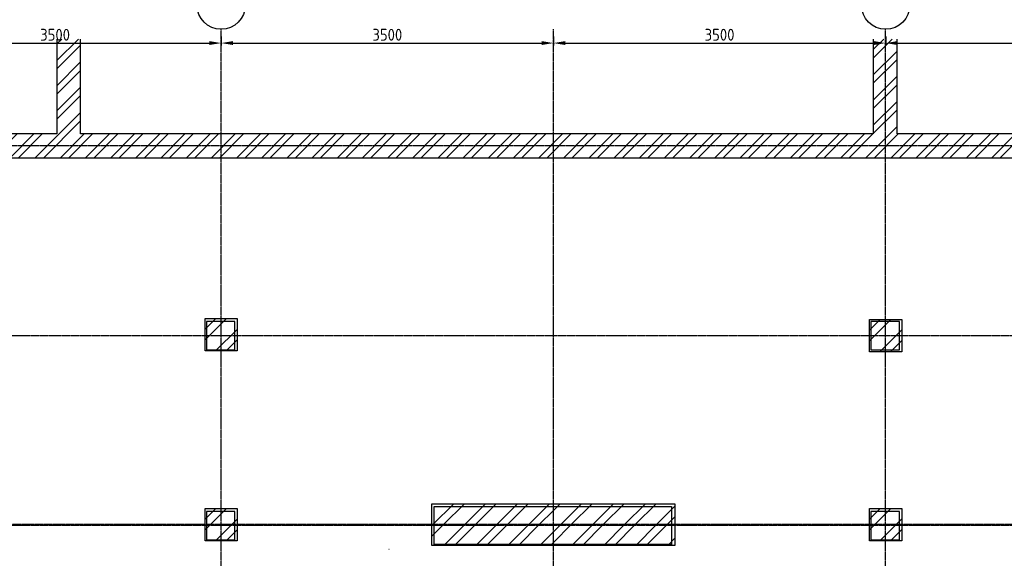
# Model space of a CAD drawing. Header units: metres. Extents: x -82085 to 58758, y -66901 to 95305.
# Tile 8 of 135: x 4169 to 14542, y -57435 to -51762. Entities that reach past the tile are written whole.
import ezdxf

# ---------------------------------------------------------------- set-up
doc = ezdxf.new("R2010")
doc.units = ezdxf.units.M
doc.header["$MEASUREMENT"] = 0
doc.header["$PDSIZE"] = -1
doc.linetypes.add('CENTER-LN', pattern=[19, 10, -3, 3, -3])
doc.layers.get('0').update_dxf_attribs({"linetype": 'CONTINUOUS'})
doc.layers.get('DEFPOINTS').update_dxf_attribs({"linetype": 'CONTINUOUS'})
for name, color, linetype in [('3', 3, 'CONTINUOUS'), ('ARCERING', 10, 'CONTINUOUS'), ('DIM', 10, 'CONTINUOUS'), ('GEBOUW', 7, 'CONTINUOUS'), ('TEXT2', 7, 'CONTINUOUS')]:
    doc.layers.add(name, color=color, linetype=linetype)
doc.styles.get("Standard").update_dxf_attribs({"font": 'iso.shx'})
doc.dimstyles.get("Standard").update_dxf_attribs({"dimtxt": 0.18, "dimasz": 0.18, "dimexe": 0.18, "dimexo": 0.0625, "dimgap": 0.09, "dimtad": 0, "dimtih": 1, "dimtoh": 1, "dimdec": 4, "dimzin": 0, "dimdsep": 46, "dimtxsty": 'Standard', "dimcen": 0.09, "dimadec": 0, "dimazin": 0, "dimtfac": 1, "dimtdec": 4, "dimtofl": 0, "dimtmove": 0, "dimatfit": 3, "dimfxl": 1, "dimtolj": 1, "dimtzin": 0, "dimarcsym": 0})

# ---------------------------------------------------------------- blocks, each defined once
blk = doc.blocks.new('*D531')
at = {"layer": 'DEFPOINTS', "color": 0, "transparency": 16777216}
for p in [(6292, -51862), (9792, -51862), (9792, -52008)]:
    blk.add_point(p, dxfattribs=at)
at = {"layer": 'DIM', "color": 0, "lineweight": -2, "transparency": 16777216}
for p, q in [((6292, -51937), (6292, -52033)), ((9792, -51937), (9792, -52033)), ((6417, -52008), (9667, -52008))]:
    blk.add_line(p, q, dxfattribs=at)
at = {"layer": 'DIM', "color": 0, "transparency": 16777216}
for points in [[(6417, -51987), (6417, -52028), (6292, -52008)], [(9667, -51987), (9667, -52028), (9792, -52008)]]:
    blk.add_solid(points, dxfattribs=at)
at = {"layer": 'DIM', "color": 0, "transparency": 16777216, "insert": (8042, -51920), "char_height": 125, "attachment_point": 5}
blk.add_mtext('\\A1;3500', dxfattribs=at)
blk = doc.blocks.new('*D532')
at = {"layer": 'DEFPOINTS', "color": 0, "transparency": 16777216}
for p in [(9792, -51862), (13292, -51862), (13292, -52008)]:
    blk.add_point(p, dxfattribs=at)
at = {"layer": 'DIM', "color": 0, "lineweight": -2, "transparency": 16777216}
for p, q in [((9792, -51937), (9792, -52033)), ((13292, -51937), (13292, -52033)), ((9917, -52008), (13167, -52008))]:
    blk.add_line(p, q, dxfattribs=at)
at = {"layer": 'DIM', "color": 0, "transparency": 16777216}
for points in [[(9917, -51987), (9917, -52028), (9792, -52008)], [(13167, -51987), (13167, -52028), (13292, -52008)]]:
    blk.add_solid(points, dxfattribs=at)
at = {"layer": 'DIM', "color": 0, "transparency": 16777216, "insert": (11542, -51920), "char_height": 125, "attachment_point": 5}
blk.add_mtext('\\A1;3500', dxfattribs=at)
blk = doc.blocks.new('*D533')
at = {"layer": 'DEFPOINTS', "color": 0, "transparency": 16777216}
for p in [(13292, -51862), (16792, -51862), (16792, -52008)]:
    blk.add_point(p, dxfattribs=at)
at = {"layer": 'DIM', "color": 0, "lineweight": -2, "transparency": 16777216}
for p, q in [((13292, -51937), (13292, -52033)), ((16792, -51937), (16792, -52033)), ((13417, -52008), (16667, -52008))]:
    blk.add_line(p, q, dxfattribs=at)
at = {"layer": 'DIM', "color": 0, "transparency": 16777216}
for points in [[(13417, -51987), (13417, -52028), (13292, -52008)], [(16667, -51987), (16667, -52028), (16792, -52008)]]:
    blk.add_solid(points, dxfattribs=at)
at = {"layer": 'DIM', "color": 0, "transparency": 16777216, "insert": (15042, -51920), "char_height": 125, "attachment_point": 5}
blk.add_mtext('\\A1;3500', dxfattribs=at)
blk = doc.blocks.new('*D542')
at = {"layer": 'DEFPOINTS', "color": 0, "transparency": 16777216}
for p in [(2792, -51862), (6292, -51862), (6292, -52008)]:
    blk.add_point(p, dxfattribs=at)
at = {"layer": 'DIM', "color": 0, "lineweight": -2, "transparency": 16777216}
for p, q in [((2792, -51937), (2792, -52033)), ((6292, -51937), (6292, -52033)), ((2917, -52008), (6167, -52008))]:
    blk.add_line(p, q, dxfattribs=at)
at = {"layer": 'DIM', "color": 0, "transparency": 16777216}
for points in [[(2917, -51987), (2917, -52028), (2792, -52008)], [(6167, -51987), (6167, -52028), (6292, -52008)]]:
    blk.add_solid(points, dxfattribs=at)
at = {"layer": 'DIM', "color": 0, "transparency": 16777216, "insert": (4542, -51920), "char_height": 125, "attachment_point": 5}
blk.add_mtext('\\A1;3500', dxfattribs=at)
blk = doc.blocks.new('*X464')
at = {"color": 0}
for p, q in [((40232, 69193, 3239), (40344, 69306, 3239)), ((40232, 69081, 3239), (40457, 69306, 3239)), ((40341, 68966, 3239), (40572, 69196, 3239)), ((40453, 68966, 3239), (40572, 69084, 3239))]:
    blk.add_line(p, q, dxfattribs=at)
blk = doc.blocks.new('*X465')
at = {"color": 0}
for p, q in [((15861, 64916, 3239), (15866, 64921, 3239)), ((15871, 64701, 3239), (16091, 64921, 3239)), ((15983, 64701, 3239), (16203, 64921, 3239)), ((16207, 64701, 3239), (16427, 64921, 3239)), ((16320, 64701, 3239), (16540, 64921, 3239)), ((16544, 64701, 3239), (16764, 64921, 3239)), ((16657, 64701, 3239), (16877, 64921, 3239)), ((16881, 64701, 3239), (17101, 64921, 3239)), ((16993, 64701, 3239), (17141, 64849, 3239)), ((17141, 64849, 3239), (17213, 64921, 3239)), ((17218, 64701, 3239), (17438, 64921, 3239)), ((17330, 64701, 3239), (17550, 64921, 3239)), ((17555, 64701, 3239), (17775, 64921, 3239)), ((17667, 64701, 3239), (17887, 64921, 3239)), ((17891, 64701, 3239), (18111, 64921, 3239)), ((18004, 64701, 3239), (18224, 64921, 3239)), ((18228, 64701, 3239), (18421, 64894, 3239)), ((18340, 64701, 3239), (18421, 64782, 3239)), ((15861, 64691, 3239), (15871, 64701, 3239)), ((15861, 64579, 3239), (15983, 64701, 3239)), ((15987, 64481, 3239), (16207, 64701, 3239)), ((16100, 64481, 3239), (16320, 64701, 3239)), ((16324, 64481, 3239), (16544, 64701, 3239)), ((16437, 64481, 3239), (16657, 64701, 3239)), ((16661, 64481, 3239), (16881, 64701, 3239)), ((16773, 64481, 3239), (16993, 64701, 3239)), ((16998, 64481, 3239), (17141, 64624, 3239)), ((17141, 64624, 3239), (17218, 64701, 3239)), ((17141, 64512, 3239), (17330, 64701, 3239)), ((17335, 64481, 3239), (17555, 64701, 3239)), ((17447, 64481, 3239), (17667, 64701, 3239)), ((17671, 64481, 3239), (17891, 64701, 3239)), ((17784, 64481, 3239), (18004, 64701, 3239)), ((18008, 64481, 3239), (18228, 64701, 3239)), ((18120, 64481, 3239), (18340, 64701, 3239)), ((18345, 64481, 3239), (18421, 64557, 3239)), ((17110, 64481, 3239), (17141, 64512, 3239))]:
    blk.add_line(p, q, dxfattribs=at)
blk = doc.blocks.new('Gebouw')
at = {"linetype": 'ByBlock', "lineweight": -2}
for p, q in [((-37350, 13250), (-37350, 12250)), ((-37100, 12250), (-37100, 13250)), ((-28750, 13250), (-28750, 12250)), ((-28500, 12250), (-28500, 13250)), ((-37350, 12250), (-41600, 12250)), ((-28750, 12250), (-37100, 12250)), ((-7750, 12250), (-28500, 12250)), ((-44600, 12000), (-2050, 12000))]:
    blk.add_line(p, q, dxfattribs=at)
for points in [[(-35475, 10275), (-35775, 10275), (-35775, 9975), (-35475, 9975)], [(-28475, 10275), (-28775, 10275), (-28775, 9975), (-28475, 9975)], [(-33375, 8325), (-30875, 8325), (-30875, 7925), (-33375, 7925)], [(-35475, 8275), (-35775, 8275), (-35775, 7975), (-35475, 7975)], [(-28475, 8275), (-28775, 8275), (-28775, 7975), (-28475, 7975)]]:
    blk.add_lwpolyline(points, close=True, dxfattribs=at)

msp = doc.modelspace()

# ---------------------------------------------------------------- hatches: boundary and pattern name
at = {"layer": 'ARCERING'}
h = msp.add_hatch(dxfattribs=at)
h.set_pattern_fill('ANSI32', color=256, scale=500)
h.set_pattern_definition([(45, (59315.58, -63198.94), (-132.5825, 132.5825), []), (45, (59403.96, -63198.94), (-132.5825, 132.5825), [])])
h.paths.add_polyline_path([(34411.68043, -52965.20353), (34411.68043, -45215.20448), (39161.7588, -45215.20448), (39161.7588, -52965.20353)], flags=17)
h.paths.add_polyline_path([(39161.7588, -52965.20353), (39161.7588, -53215.20454), (39861.68031, -53215.20454), (39861.68031, -52965.20353), (39411.7588, -52965.20353), (39411.7588, -44465.20346), (39161.7588, -44465.20346), (39161.7588, -44965.20346), (34161.68028, -44965.20346), (34161.68028, -52965.20353), (13411.68056, -52965.20353), (13411.68056, -51965.20353), (13161.67954, -51965.20353), (13161.67954, -52965.20353), (4811.67991, -52965.20353), (4811.67991, -51965.20353), (4561.68122, -51965.20353), (4561.68122, -52965.20353), (2111.68019, -52965.20353), (2111.68019, -53215.20454), (34411.68043, -53215.20454), (34411.68043, -52965.20353)])

# ---------------------------------------------------------------- linework, layer by layer
at = {"layer": '3'}
msp.add_line((8061.68034, -57342.20241, 3238.98623), (8059.68034, -57342.20241, 3238.98623), dxfattribs=at)
at = {"layer": 'GEBOUW', "elevation": 3238.98623}
for points in [[(6121.68034, -55250.20123), (6121.68034, -54910.20123), (6461.68034, -54910.20123), (6461.68034, -55250.20123)], [(13121.68034, -55260.20241), (13121.68034, -54920.20241), (13461.68034, -54920.20241), (13461.68034, -55260.20241)], [(6121.68034, -57250.20241), (6121.68034, -56910.20241), (6461.68034, -56910.20241), (6461.68034, -57250.20241)], [(8511.68034, -57300.20241), (8511.68034, -56860.20241), (11071.68034, -56860.20241), (11071.68034, -57300.20241)], [(13121.68034, -57250.20241), (13121.68034, -56910.20241), (13461.68034, -56910.20241), (13461.68034, -57250.20241)]]:
    msp.add_lwpolyline(points, close=True, dxfattribs=at)
at = {"layer": 'TEXT2', "color": 1, "linetype": 'CENTER-LN'}
for p, q in [((6291.68034, -65493.87868, 3238.98623), (6291.68034, -51862.49394, 3238.98623)), ((9791.68034, -65493.87868, 3238.98623), (9791.68034, -51862.49394, 3238.98623)), ((13291.68034, -65493.87868, 3238.98623), (13291.68034, -51862.49394, 3238.98623)), ((42179.94178, -53090.20241, 3238.98623), (2049.48551, -53090.20241, 3238.98623)), ((35875.59754, -55090.20241, 3238.98623), (2791.68034, -55090.20241, 3238.98623)), ((34416.68034, -57080.20241, 3238.98623), (2791.68034, -57080.20241, 3238.98623)), ((35875.59754, -57090.20241, 3238.98623), (2791.68034, -57090.20241, 3238.98623))]:
    msp.add_line(p, q, dxfattribs=at)
at = {"layer": 'TEXT2'}
for centre in [(6291.68034, -51607.39283, 3238.98623), (13291.68034, -51607.39283, 3238.98623)]:
    msp.add_circle(centre, 255.10112, dxfattribs=at)

# ---------------------------------------------------------------- block references
at = {"layer": 'ARCERING'}
for name, p in [('*X464', (-34109.83503, -124215.79272, 3238.98623)), ('*X464', (-27109.83503, -124225.7939, 3238.98623)), ('*X464', (-34109.83503, -126215.7939, 3238.98623)), ('*X465', (-7349.54789, -121781.08153, 3238.98623)), ('*X464', (-27109.83503, -126215.7939, 3238.98623))]:
    msp.add_blockref(name, p, dxfattribs=at)
at = {"layer": 'GEBOUW'}
msp.add_blockref('Gebouw', (41911.68019, -65215.20575, 3238.98623), dxfattribs=at)

# ---------------------------------------------------------------- dimensions: what is measured, and where the dimension line sits
at = {"layer": 'DIM'}
for base, p1, p2, picture, middle in [((6291.68034, -52007.6014, 3238.98623), (2791.68034, -51862.49394, 3238.98623), (6291.68034, -51862.49394, 3238.98623), '*D542', (4541.68034, -51920.1014, 3238.98623)), ((9791.68034, -52007.6014, 3238.98623), (6291.68034, -51862.49394, 3238.98623), (9791.68034, -51862.49394, 3238.98623), '*D531', (8041.68034, -51920.1014, 3238.98623)), ((13291.68034, -52007.6014, 3238.98623), (9791.68034, -51862.49394, 3238.98623), (13291.68034, -51862.49394, 3238.98623), '*D532', (11541.68034, -51920.1014, 3238.98623)), ((16791.68034, -52007.6014, 3238.98623), (13291.68034, -51862.49394, 3238.98623), (16791.68034, -51862.49394, 3238.98623), '*D533', (15041.68034, -51920.1014, 3238.98623))]:
    dim = msp.add_linear_dim(base=base, p1=p1, p2=p2, dimstyle='Standard', override={"dimtxt": 125, "dimasz": 125, "dimexe": 25, "dimexo": 75, "dimgap": 25, "dimtad": 1, "dimtih": 0, "dimtoh": 0, "dimdec": 0, "dimzin": 3, "dimcen": 0, "dimtfac": 0.008, "dimtdec": 0, "dimtmove": 0, "dimtzin": 3}, dxfattribs=at)
    dim.commit()
    dim.dimension.update_dxf_attribs({"geometry": picture, "text_midpoint": middle})

doc.saveas('drawing.dxf')
